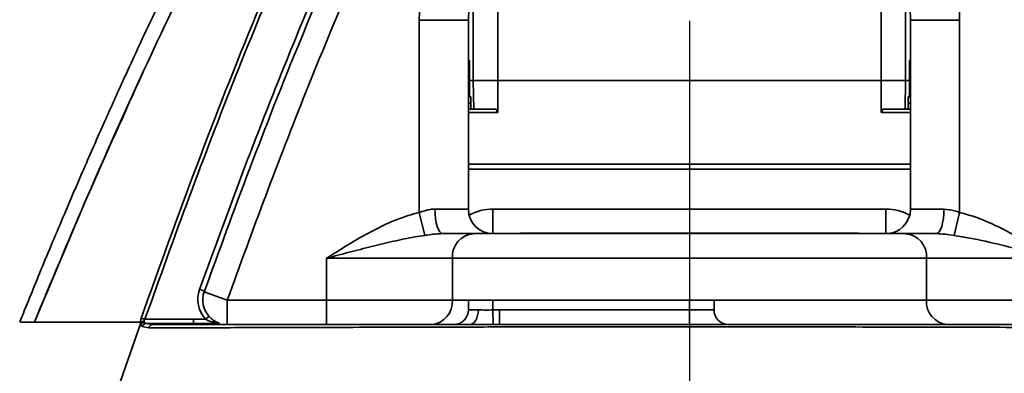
# Model space of a CAD drawing. Header units: millimetres. Extents: x -8713 to 3261, y -18743 to -8704.
# Tile 77 of 156: x -4409 to -4208, y -12360 to -12288. Entities that reach past the tile are written whole.
import ezdxf

# ---------------------------------------------------------------- set-up
doc = ezdxf.new("R2010")
doc.units = ezdxf.units.MM
doc.header["$LTSCALE"] = 10
doc.header["$PDSIZE"] = -1
doc.linetypes.add('CENTER', pattern=[50.8, 31.75, -6.35, 6.35, -6.35])
doc.linetypes.add('CENTER2', pattern=[1.125, 0.75, -0.125, 0.125, -0.125])
doc.layers.get('Defpoints').update_dxf_attribs({"true_color": 0x5e5e5e})
doc.layers.add('细实线层', color=7, linetype='Continuous')
doc.dimstyles.new('ISO-25', dxfattribs={"dimscale": 20, "dimtxt": 4, "dimasz": 3.05, "dimexe": 3, "dimexo": 0.625, "dimtad": 1, "dimdec": 0, "dimtxsty": 'Standard', "dimcen": 2.5, "dimclrd": 1, "dimclre": 1, "dimclrt": 4, "dimadec": 1, "dimazin": 2, "dimtfac": 1, "dimtdec": 0, "dimtmove": 0, "dimatfit": 0, "dimfxl": 1, "dimarcsym": 0})

# ---------------------------------------------------------------- blocks, each defined once
blk = doc.blocks.new('*U158')
at = {"color": 0, "linetype": 'CENTER', "transparency": 16777216}
blk.add_line((0, 161.78), (0, -220.41), dxfattribs=at)
blk = doc.blocks.new('*D174')
at = {"color": 1, "lineweight": -2, "transparency": 16777216}
for p, q in [((-4112.58, -12333.47), (-4112.58, -12814.49)), ((-4272.58, -12682.54), (-4272.58, -12814.49)), ((-4333.58, -12754.49), (-4394.58, -12754.49)), ((-4272.58, -12754.49), (-4112.58, -12754.49)), ((-4051.58, -12754.49), (-3808.72, -12754.49))]:
    blk.add_line(p, q, dxfattribs=at)
at = {"color": 1, "lineweight": 20, "transparency": 16777216}
for points in [[(-4333.58, -12744.32), (-4333.58, -12764.65), (-4272.58, -12754.49)], [(-4051.58, -12744.32), (-4051.58, -12764.65), (-4112.58, -12754.49)]]:
    blk.add_solid(points, dxfattribs=at)
at = {"layer": 'Defpoints', "color": 0, "lineweight": 20, "transparency": 16777216}
for p in [(-4112.58, -12320.97), (-4272.58, -12670.04), (-4112.58, -12754.49)]:
    blk.add_point(p, dxfattribs=at)
at = {"color": 4, "transparency": 16777216, "insert": (-3899.65, -12701.54), "char_height": 80, "attachment_point": 5}
blk.add_mtext('160', dxfattribs=at)
blk = doc.blocks.new('*D175')
at = {"color": 1, "lineweight": -2, "transparency": 16777216}
for p, q in [((-4239.51, -12173.12), (-4663.16, -12173.12)), ((-4603.16, -12602.12), (-4603.16, -12234.12)), ((-4485.08, -12663.12), (-4663.16, -12663.12))]:
    blk.add_line(p, q, dxfattribs=at)
at = {"color": 1, "lineweight": 20, "transparency": 16777216}
for points in [[(-4613.33, -12234.12), (-4593, -12234.12), (-4603.16, -12173.12)], [(-4613.33, -12602.12), (-4593, -12602.12), (-4603.16, -12663.12)]]:
    blk.add_solid(points, dxfattribs=at)
at = {"layer": 'Defpoints', "color": 0, "lineweight": 20, "transparency": 16777216}
for p in [(-4603.16, -12173.12), (-4227.01, -12173.12), (-4472.58, -12663.12)]:
    blk.add_point(p, dxfattribs=at)
at = {"color": 4, "transparency": 16777216, "insert": (-4656.11, -12418.12), "char_height": 80, "attachment_point": 5, "rotation": 90}
blk.add_mtext('490', dxfattribs=at)
blk = doc.blocks.new('*D181')
at = {"color": 1, "lineweight": -2, "transparency": 16777216}
for p, q in [((-2176.81, -12185.62), (-2176.81, -14279.02)), ((-4272.58, -12682.54), (-4272.58, -14279.02)), ((-4211.58, -14219.02), (-2237.81, -14219.02))]:
    blk.add_line(p, q, dxfattribs=at)
at = {"color": 1, "lineweight": 20, "transparency": 16777216}
for points in [[(-4211.58, -14208.86), (-4211.58, -14229.19), (-4272.58, -14219.02)], [(-2237.81, -14208.86), (-2237.81, -14229.19), (-2176.81, -14219.02)]]:
    blk.add_solid(points, dxfattribs=at)
at = {"layer": 'Defpoints', "color": 0, "lineweight": 20, "transparency": 16777216}
for p in [(-2176.81, -12173.12), (-4272.58, -12670.04), (-2176.81, -14219.02)]:
    blk.add_point(p, dxfattribs=at)
at = {"color": 4, "transparency": 16777216, "insert": (-3224.69, -14166.08), "char_height": 80, "attachment_point": 5}
blk.add_mtext('2096', dxfattribs=at)
blk = doc.blocks.new('*D182')
at = {"color": 1, "lineweight": -2, "transparency": 16777216}
for p, q in [((-6048.35, -12185.62), (-6048.35, -14279.02)), ((-4272.58, -12682.54), (-4272.58, -14279.02)), ((-4333.58, -14219.02), (-5987.35, -14219.02))]:
    blk.add_line(p, q, dxfattribs=at)
at = {"color": 1, "lineweight": 20, "transparency": 16777216}
for points in [[(-5987.35, -14208.86), (-5987.35, -14229.19), (-6048.35, -14219.02)], [(-4333.58, -14208.86), (-4333.58, -14229.19), (-4272.58, -14219.02)]]:
    blk.add_solid(points, dxfattribs=at)
at = {"layer": 'Defpoints', "color": 0, "lineweight": 20, "transparency": 16777216}
for p in [(-6048.35, -12173.12), (-4272.58, -12670.04), (-6048.35, -14219.02)]:
    blk.add_point(p, dxfattribs=at)
at = {"color": 4, "transparency": 16777216, "insert": (-5160.46, -14166.52), "char_height": 80, "attachment_point": 5}
blk.add_mtext('1776', dxfattribs=at)
blk = doc.blocks.new('*D183')
at = {"color": 1, "lineweight": -2, "transparency": 16777216}
for p, q in [((-3628.88, -12185.62), (-3628.88, -12942.02)), ((-4272.58, -12682.54), (-4272.58, -12942.02)), ((-4211.58, -12882.02), (-3689.88, -12882.02))]:
    blk.add_line(p, q, dxfattribs=at)
at = {"color": 1, "lineweight": 20, "transparency": 16777216}
for points in [[(-4211.58, -12871.85), (-4211.58, -12892.18), (-4272.58, -12882.02)], [(-3689.88, -12871.85), (-3689.88, -12892.18), (-3628.88, -12882.02)]]:
    blk.add_solid(points, dxfattribs=at)
at = {"layer": 'Defpoints', "color": 0, "lineweight": 20, "transparency": 16777216}
for p in [(-3628.88, -12173.12), (-4272.58, -12670.04), (-3628.88, -12882.02)]:
    blk.add_point(p, dxfattribs=at)
at = {"color": 4, "transparency": 16777216, "insert": (-3950.73, -12829.52), "char_height": 80, "attachment_point": 5}
blk.add_mtext('644', dxfattribs=at)
blk = doc.blocks.new('*D184')
at = {"color": 1, "lineweight": -2, "transparency": 16777216}
for p, q in [((-5154.23, -12185.62), (-5154.23, -12942.02)), ((-4272.58, -12682.54), (-4272.58, -12942.02)), ((-4333.58, -12882.02), (-5093.23, -12882.02))]:
    blk.add_line(p, q, dxfattribs=at)
at = {"color": 1, "lineweight": 20, "transparency": 16777216}
for points in [[(-5093.23, -12871.85), (-5093.23, -12892.18), (-5154.23, -12882.02)], [(-4333.58, -12871.85), (-4333.58, -12892.18), (-4272.58, -12882.02)]]:
    blk.add_solid(points, dxfattribs=at)
at = {"layer": 'Defpoints', "color": 0, "lineweight": 20, "transparency": 16777216}
for p in [(-5154.23, -12173.12), (-4272.58, -12670.04), (-5154.23, -12882.02)]:
    blk.add_point(p, dxfattribs=at)
at = {"color": 4, "transparency": 16777216, "insert": (-4713.4, -12829.52), "char_height": 80, "attachment_point": 5}
blk.add_mtext('882', dxfattribs=at)
blk = doc.blocks.new('*D221')
at = {"color": 1, "linetype": 'CENTER2', "lineweight": -2, "transparency": 16777216}
blk.add_line((-4897.24, -12284.28), (-5742.4, -12404), dxfattribs=at)
blk.add_arc((-4714.68, -12258.42), 977.98, 191.63692, 265.91013, dxfattribs=at)
at = {"color": 1, "linetype": 'CENTER2', "lineweight": 20, "transparency": 16777216}
for points in [[(-5682.58, -12457.42), (-5662.54, -12453.94), (-5683, -12395.58)], [(-4784.03, -13223.74), (-4784.84, -13244.06), (-4723.48, -13236.35)]]:
    blk.add_solid(points, dxfattribs=at)
at = {"layer": 'Defpoints', "color": 0, "linetype": 'CENTER2', "lineweight": 20, "transparency": 16777216}
for p in [(-4112.58, -12173.12), (-4884.87, -12282.52), (-4714.91, -12283.78), (-5513.8, -12822.2), (-4725.19, -13425.42)]:
    blk.add_point(p, dxfattribs=at)
at = {"color": 4, "linetype": 'CENTER2', "lineweight": 20, "transparency": 16777216, "insert": (-5324.61, -12954.48), "char_height": 80, "attachment_point": 5, "rotation": 318.7735}
blk.add_mtext('82%%D', dxfattribs=at)

msp = doc.modelspace()

# ---------------------------------------------------------------- linework, layer by layer
at = {"color": 4}
msp.add_arc((-4112.58, -12173.12), 1935.77, 290, 188, dxfattribs=at)
at = {"layer": '细实线层', "linetype": 'Continuous', "lineweight": 35}
for p, q in [((-4233.58, -12299.98), (-4233.58, -12269.69)), ((-4311.58, -12299.98), (-4311.58, -12269.95)), ((-4316.58, -12299.98), (-4316.58, -12280.66)), ((-4228.58, -12299.98), (-4228.58, -12280.33)), ((-4327.58, -12326.82), (-4327.58, -12287.66)), ((-4327.58, -12287.66), (-4317.58, -12287.66)), ((-4317.58, -12287.66), (-4317.58, -12326.12)), ((-4227.58, -12326.12), (-4227.58, -12287.66)), ((-4217.58, -12287.66), (-4227.58, -12287.66)), ((-4217.58, -12287.66), (-4217.58, -12326.82)), ((-4317.34, -12295.92), (-4317.58, -12295.69)), ((-4227.58, -12295.69), (-4227.81, -12295.92)), ((-4317.34, -12295.92), (-4317.58, -12295.92)), ((-4317.34, -12303.27), (-4317.34, -12295.92)), ((-4227.81, -12295.92), (-4227.81, -12303.27)), ((-4227.58, -12295.92), (-4227.81, -12295.92)), ((-4316.58, -12299.98), (-4316.48, -12305.77)), ((-4233.58, -12299.98), (-4311.58, -12299.98)), ((-4311.58, -12299.98), (-4311.58, -12306.47)), ((-4233.58, -12306.47), (-4233.58, -12299.98)), ((-4228.68, -12305.77), (-4228.58, -12299.98)), ((-4227.81, -12299.97), (-4228.58, -12299.97)), ((-4317.09, -12303.27), (-4317.58, -12303.27)), ((-4317.09, -12304.52), (-4317.09, -12303.27)), ((-4228.06, -12303.27), (-4228.06, -12304.57)), ((-4227.58, -12303.27), (-4228.06, -12303.27)), ((-4317.58, -12305.77), (-4311.92, -12305.77)), ((-4317.24, -12304.61), (-4317.24, -12304.52)), ((-4317.24, -12304.52), (-4317.24, -12304.61)), ((-4317.09, -12304.61), (-4317.09, -12304.52)), ((-4317.09, -12305.77), (-4317.09, -12304.61)), ((-4233.23, -12305.77), (-4227.58, -12305.77)), ((-4228.06, -12304.57), (-4228.06, -12305.77)), ((-4228.03, -12304.61), (-4228.03, -12304.52)), ((-4228.03, -12304.52), (-4228.03, -12304.61)), ((-4227.73, -12304.61), (-4227.73, -12304.52)), ((-4227.73, -12304.52), (-4227.73, -12304.61)), ((-4311.58, -12306.47), (-4317.58, -12306.47)), ((-4227.58, -12306.47), (-4233.58, -12306.47)), ((-4227.58, -12316.97), (-4317.58, -12316.97)), ((-4317.58, -12317.97), (-4227.58, -12317.97)), ((-4327.58, -12326.82), (-4326.47, -12331.47)), ((-4324.38, -12326.12), (-4317.58, -12326.12)), ((-4312.58, -12326.12), (-4312.58, -12331.12)), ((-4312.58, -12326.12), (-4232.58, -12326.12)), ((-4232.58, -12326.12), (-4232.58, -12331.12)), ((-4227.58, -12326.12), (-4220.77, -12326.12)), ((-4217.58, -12326.82), (-4218.68, -12331.47)), ((-4322.78, -12331.12), (-4316.56, -12331.12)), ((-4316.56, -12331.12), (-4228.6, -12331.12)), ((-4307, -12331.02), (-4307.06, -12331.12)), ((-4307, -12331.02), (-4293.53, -12331.02)), ((-4293.53, -12331.02), (-4238.15, -12331.02)), ((-4238.1, -12331.12), (-4238.15, -12331.02)), ((-4228.6, -12331.12), (-4222.37, -12331.12)), ((-4320.83, -12336.12), (-4346.45, -12336.12)), ((-4346.45, -12344.62), (-4346.45, -12336.12)), ((-4224.33, -12336.12), (-4320.83, -12336.12)), ((-4320.83, -12336.12), (-4320.83, -12344.62)), ((-4224.33, -12344.62), (-4224.33, -12336.12)), ((-4198.7, -12336.12), (-4224.33, -12336.12)), ((-4371.35, -12342.93), (-4366.65, -12344.62)), ((-4366.65, -12344.62), (-4346.45, -12344.62)), ((-4366.65, -12344.62), (-4366.65, -12349.62)), ((-4346.45, -12344.62), (-4346.45, -12349.62)), ((-4320.83, -12344.62), (-4317.58, -12344.62)), ((-4317.58, -12344.62), (-4312.58, -12344.62)), ((-4317.58, -12346.62), (-4317.58, -12344.62)), ((-4312.58, -12344.62), (-4312.58, -12346.64)), ((-4312.58, -12344.62), (-4272.58, -12344.62)), ((-4272.58, -12346.62), (-4272.58, -12344.62)), ((-4272.58, -12344.62), (-4267.58, -12344.62)), ((-4267.58, -12344.62), (-4267.58, -12346.62)), ((-4267.58, -12344.62), (-4224.33, -12344.62)), ((-4317.58, -12346.62), (-4315.55, -12346.62)), ((-4312.58, -12346.64), (-4311.24, -12346.62)), ((-4312.52, -12349.63), (-4312.58, -12346.64)), ((-4311.24, -12349.62), (-4311.24, -12346.62)), ((-4311.24, -12346.62), (-4272.58, -12346.62)), ((-4272.58, -12349.62), (-4272.58, -12346.62)), ((-4272.58, -12346.62), (-4267.58, -12346.62)), ((-4406.93, -12414.12), (-4384.3, -12349.5)), ((-4384.3, -12349.5), (-4384.34, -12349.12)), ((-4384.3, -12349.5), (-4384.3, -12349.5)), ((-4382.64, -12350.28), (-4383.95, -12349.98)), ((-4383.42, -12348.55), (-4373.56, -12348.55)), ((-4383.19, -12349.37), (-4381.9, -12349.62)), ((-4373.56, -12349.37), (-4383.19, -12349.37)), ((-4373.56, -12348.55), (-4371.07, -12348.55)), ((-4368.54, -12349.37), (-4373.56, -12349.37)), ((-4311.24, -12349.62), (-4312.52, -12349.63))]:
    msp.add_line(p, q, dxfattribs=at)
at = {"layer": '细实线层', "linetype": 'Continuous', "lineweight": 35, "flags": 128}
for points in [[(-4324.38, -12326.12), (-4324.35, -12327.1), (-4324.26, -12328.04), (-4324.11, -12328.9), (-4323.91, -12329.66), (-4323.67, -12330.28), (-4323.4, -12330.74), (-4323.1, -12331.03), (-4322.78, -12331.12)], [(-4220.77, -12326.12), (-4220.8, -12327.1), (-4220.89, -12328.04), (-4221.04, -12328.9), (-4221.24, -12329.66), (-4221.48, -12330.28), (-4221.76, -12330.74), (-4222.06, -12331.03), (-4222.37, -12331.12)], [(-4224.33, -12344.62), (-4222.39, -12344.62), (-4220.15, -12344.62), (-4217.63, -12344.62), (-4214.86, -12344.62), (-4211.89, -12344.62), (-4208.74, -12344.62), (-4205.47, -12344.62), (-4202.11, -12344.62), (-4198.7, -12344.62)], [(-4315.55, -12346.62), (-4315.59, -12347.21), (-4315.69, -12347.77), (-4315.85, -12348.29), (-4316.08, -12348.74), (-4316.35, -12349.12), (-4316.66, -12349.4), (-4316.99, -12349.57), (-4317.34, -12349.62)]]:
    msp.add_lwpolyline(points, dxfattribs=at)
at = {"layer": '细实线层', "linetype": 'Continuous', "lineweight": 35}
for centre, radius, start, end in [((-4112.58, -12173.12), 119, 180, 0), ((-4112.58, -12173.12), 125, 216.9168, 261.0832), ((-4287.58, -12287.66), 40, 112.0243, 180), ((-4287.58, -12287.66), 30, 112.0243, 180), ((-4257.58, -12287.66), 30, 0, 67.9757), ((-4257.58, -12287.66), 40, 0, 43.8082), ((-4312.58, -12326.12), 5, 180, 270), ((-4312.58, -12336.12), 10, 90, 118.955), ((-4232.58, -12326.12), 5, 270, 0), ((-4232.58, -12336.12), 10, 61.045, 90), ((-4316.16, -12335.79), 4.68, 94.857, 184.1467), ((-4228.99, -12335.79), 4.68, 355.8533, 85.143), ((-4366.65, -12344.49), 6, 160.2383, 222.5337), ((-4372.8, -12344.67), 2.26, 50.0775, 76.9794), ((-4366.65, -12344.62), 5, 160.2383, 222.5337), ((-4325.5, -12344.96), 4.68, 274.857, 4.1467), ((-4219.66, -12344.96), 4.68, 175.8533, 265.143), ((-4320.58, -12346.62), 3, 270, 0), ((-4264.58, -12346.62), 3, 180, 270), ((-4385.1, -12353.16), 4.91, 69.9346, 79.2733), ((-4382.97, -12350.43), 1.08, 101.8486, 155.3256), ((-4369.32, -12350.14), 2.37, 115.3538, 137.6699), ((-4368.38, -12349.86), 0.52, 72.3138, 107.6863)]:
    msp.add_arc(centre, radius, start, end, dxfattribs=at)
for centre, major_axis, ratio, start_param, end_param in [((-4323.84, -12304.61), (6.75, -0.09), 0.062715, 0.210477, 0.382134), ((-4323.84, -12304.52), (6.75, -0.18), 0.058546, 0.210972, 0.382826), ((-4323.84, -12304.61), (6.75, 0), 0.06413, 0.000198, 0.209638), ((-4323.84, -12304.52), (6.75, -0.09), 0.062717, 0.00084, 0.210279), ((-4221.31, -12304.61), (6.75, -0.05), 0.063777, 3.142021, 3.246544), ((-4221.31, -12304.52), (6.75, 0.05), 0.063776, 3.141163, 3.245883), ((-4221.31, -12304.61), (6.75, -0.13), 0.060971, 3.247327, 3.456767), ((-4221.31, -12304.52), (6.75, -0.05), 0.063776, 3.246742, 3.456181), ((-4221.31, -12304.61), (6.75, -0.22), 0.055487, 3.457339, 3.524671), ((-4221.31, -12304.52), (6.75, -0.13), 0.060967, 3.456965, 3.524099)]:
    msp.add_ellipse(centre, major_axis=major_axis, ratio=ratio, start_param=start_param, end_param=end_param, dxfattribs=at)
for points, knots in [([(-4405.91, -12349.12), (-4402.54, -12341.03), (-4395.79, -12324.83), (-4385.08, -12300.78), (-4373.82, -12276.99), (-4361.89, -12253.53), (-4350.17, -12232.24), (-4338.8, -12213.07), (-4327.89, -12195.96), (-4316.38, -12179.25), (-4304.93, -12163.97), (-4293.62, -12150.08), (-4282.54, -12137.53), (-4270.94, -12125.46), (-4258.78, -12113.97), (-4245.94, -12102.97), (-4232.3, -12092.68), (-4221.69, -12085.34), (-4215.5, -12081.8), (-4214.31, -12081.12)], [0, 0, 0, 0, 0.078547, 0.15714, 0.235725, 0.314275, 0.392786, 0.453323, 0.513898, 0.574457, 0.634974, 0.68487, 0.734848, 0.78483, 0.834765, 0.884625, 0.936121, 0.987788, 1, 1, 1, 1]), ([(-4214.67, -12083.64), (-4218.37, -12086.13), (-4226.17, -12091.39), (-4237.43, -12100.29), (-4248.6, -12110.06), (-4259.49, -12120.68), (-4270.08, -12132.12), (-4280.38, -12144.37), (-4290.12, -12157.05), (-4300.46, -12171.7), (-4311.22, -12188.42), (-4322.22, -12207.28), (-4333.22, -12227.9), (-4344.14, -12250.29), (-4354.93, -12274.46), (-4365, -12298.94), (-4374.5, -12323.64), (-4380.45, -12340.25), (-4383.42, -12348.55)], [0, 0, 0, 0, 0.041665, 0.088, 0.13432, 0.18052, 0.230477, 0.280486, 0.330512, 0.380492, 0.448783, 0.517113, 0.585422, 0.668284, 0.751187, 0.834134, 0.917092, 1, 1, 1, 1]), ([(-4372.29, -12342.46), (-4369.44, -12334.63), (-4363.72, -12318.95), (-4354.58, -12295.63), (-4344.9, -12272.51), (-4334.66, -12249.89), (-4323.79, -12227.85), (-4313.48, -12208.8), (-4303.83, -12192.44), (-4295.06, -12178.64), (-4285.66, -12164.99), (-4275.56, -12151.55), (-4264.68, -12138.42), (-4253.02, -12125.73), (-4240.48, -12113.66), (-4228.2, -12103.09), (-4219.79, -12097.1), (-4216.15, -12094.51)], [0, 0, 0, 0, 0.084239, 0.168476, 0.252891, 0.337303, 0.419068, 0.500826, 0.555743, 0.610672, 0.66558, 0.722814, 0.780074, 0.837291, 0.896199, 0.955162, 1, 1, 1, 1]), ([(-4239.52, -12096.61), (-4241.42, -12097.97), (-4247.27, -12102.17), (-4256.97, -12110.15), (-4268.41, -12120.32), (-4279.34, -12131.02), (-4289.31, -12141.62), (-4298.42, -12152.03), (-4306.82, -12162.29), (-4314.66, -12172.45), (-4322.79, -12183.59), (-4331.12, -12195.71), (-4339.54, -12208.76), (-4346.06, -12219.44), (-4350.91, -12227.71), (-4354.29, -12233.61), (-4357.55, -12239.42), (-4360.58, -12244.95), (-4363.24, -12249.9), (-4365.46, -12254.09), (-4367.24, -12257.51), (-4368.53, -12260), (-4369.41, -12261.71), (-4370.06, -12262.98), (-4370.88, -12264.59), (-4372.05, -12266.91), (-4373.65, -12270.1), (-4375.67, -12274.18), (-4378.09, -12279.15), (-4380.91, -12285.01), (-4384.1, -12291.79), (-4387.65, -12299.48), (-4391.54, -12308.09), (-4395.75, -12317.64), (-4400.24, -12328.11), (-4404.68, -12338.7), (-4407.57, -12345.82), (-4408.9, -12349.12)], [0, 0, 0, 0, 0.0227313, 0.0702161, 0.1222334, 0.1718775, 0.2191423, 0.2639986, 0.3066231, 0.3482383, 0.3890211, 0.4410126, 0.4914769, 0.5403494, 0.5628191, 0.5849143, 0.6066287, 0.6276932, 0.6463123, 0.6613662, 0.6739016, 0.6839101, 0.6886996, 0.6925857, 0.6978604, 0.7062945, 0.717893, 0.7326621, 0.7506087, 0.771739, 0.7960579, 0.8235671, 0.8542637, 0.8881379, 0.9251708, 0.9653315, 1, 1, 1, 1]), ([(-4216.35, -12096.02), (-4219.57, -12098.31), (-4227.4, -12103.89), (-4239.01, -12113.83), (-4251.44, -12125.67), (-4263.23, -12138.4), (-4274.45, -12151.88), (-4284.72, -12165.53), (-4294.16, -12179.22), (-4302.84, -12192.87), (-4312.48, -12209.18), (-4322.82, -12228.27), (-4330.55, -12243.94), (-4336.5, -12256.6), (-4342.8, -12270.41), (-4351.96, -12291.9), (-4362.08, -12317.52), (-4368.32, -12334.61), (-4371.35, -12342.93)], [0, 0, 0, 0, 0.039896, 0.097144, 0.154341, 0.213485, 0.272679, 0.331843, 0.386494, 0.441165, 0.495823, 0.57853, 0.661244, 0.673089, 0.720473, 0.815248, 0.9101, 1, 1, 1, 1]), ([(-4234.91, -12117.07), (-4239.1, -12120.95), (-4247.49, -12128.73), (-4259.14, -12141.34), (-4270.23, -12154.6), (-4280.73, -12168.52), (-4290.68, -12183), (-4300.36, -12198.36), (-4309.74, -12214.56), (-4318.84, -12231.58), (-4328.87, -12251.82), (-4339.59, -12275.37), (-4349.93, -12300.28), (-4358.91, -12323.38), (-4364.07, -12337.54), (-4366.65, -12344.62)], [0, 0, 0, 0, 0.06455, 0.129166, 0.19374, 0.259872, 0.326042, 0.39219, 0.464842, 0.537519, 0.610182, 0.719974, 0.829775, 0.914874, 1, 1, 1, 1]), ([(-4384.19, -12348.34), (-4380.47, -12337.97), (-4373.03, -12317.25), (-4362.24, -12289.9), (-4352.17, -12266.19), (-4343.01, -12246.06), (-4333.37, -12226.43), (-4323.21, -12207.33), (-4312.45, -12188.85), (-4301.87, -12172.2), (-4294.56, -12161.96), (-4291.39, -12157.51)], [0, 0, 0, 0, 0.155226, 0.310444, 0.414327, 0.518223, 0.622094, 0.722467, 0.822869, 0.923219, 1, 1, 1, 1]), ([(-4383.75, -12298.2), (-4387.55, -12306.56), (-4395.21, -12323.41), (-4402.31, -12340.5), (-4405.89, -12349.12)], [0, 0, 0, 0, 0.495777, 1, 1, 1, 1]), ([(-4316.58, -12299.97), (-4316.59, -12299.97), (-4316.61, -12299.97), (-4316.79, -12299.97), (-4317.03, -12299.97), (-4317.25, -12299.97), (-4317.34, -12299.97)], [0, 0, 0, 0, 0.270574, 0.541147, 0.811721, 1, 1, 1, 1]), ([(-4228.58, -12299.98), (-4228.65, -12299.98), (-4228.8, -12299.98), (-4229.96, -12299.98), (-4231.61, -12299.98), (-4232.92, -12299.98), (-4233.58, -12299.98)], [0, 0, 0, 0, 0.25, 0.5, 0.75, 1, 1, 1, 1]), ([(-4311.92, -12305.77), (-4311.88, -12305.94), (-4311.82, -12306.16), (-4311.71, -12306.39), (-4311.64, -12306.46), (-4311.6, -12306.47), (-4311.59, -12306.47), (-4311.58, -12306.47)], [0, 0, 0, 0, 0.623886, 0.859153, 0.937443, 0.96986, 1, 1, 1, 1]), ([(-4233.58, -12306.47), (-4233.57, -12306.47), (-4233.55, -12306.47), (-4233.52, -12306.46), (-4233.45, -12306.39), (-4233.33, -12306.16), (-4233.27, -12305.94), (-4233.23, -12305.77)], [0, 0, 0, 0, 0.030263, 0.062781, 0.141193, 0.376466, 1, 1, 1, 1]), ([(-4346.45, -12336.12), (-4346.44, -12336.12), (-4343.81, -12334.45), (-4339.84, -12331.94), (-4334.27, -12329.09), (-4330.61, -12327.62), (-4328.33, -12327.02), (-4327.58, -12326.82)], [0, 0, 0, 0, 0.0014963, 0.4426738, 0.6659767, 0.8890056, 1, 1, 1, 1]), ([(-4327.58, -12326.82), (-4326.81, -12326.56), (-4325.75, -12326.19), (-4324.68, -12326.14), (-4324.38, -12326.12)], [0, 0, 0, 0, 0.717116, 1, 1, 1, 1]), ([(-4220.77, -12326.12), (-4220.06, -12326.2), (-4218.99, -12326.32), (-4217.93, -12326.7), (-4217.58, -12326.82)], [0, 0, 0, 0, 0.6599397, 1, 1, 1, 1]), ([(-4217.58, -12326.82), (-4216.48, -12327.12), (-4214.28, -12327.73), (-4210, -12329.49), (-4204.79, -12332.27), (-4200.77, -12334.82), (-4198.71, -12336.12), (-4198.7, -12336.12)], [0, 0, 0, 0, 0.161694, 0.3235, 0.655023, 0.998504, 1, 1, 1, 1]), ([(-4326.47, -12331.47), (-4327.13, -12331.57), (-4329.26, -12331.9), (-4332.85, -12332.66), (-4337.3, -12333.74), (-4341.83, -12334.9), (-4344.9, -12335.71), (-4346.44, -12336.12), (-4346.45, -12336.12)], [0, 0, 0, 0, 0.100574, 0.322654, 0.544725, 0.771543, 0.998329, 1, 1, 1, 1]), ([(-4322.78, -12331.12), (-4323.32, -12331.14), (-4324.39, -12331.19), (-4325.61, -12331.35), (-4326.3, -12331.45), (-4326.47, -12331.47)], [0, 0, 0, 0, 0.421414, 0.854269, 1, 1, 1, 1]), ([(-4218.68, -12331.47), (-4219.28, -12331.39), (-4220.48, -12331.21), (-4221.73, -12331.15), (-4222.37, -12331.12)], [0, 0, 0, 0, 0.495045, 1, 1, 1, 1]), ([(-4198.7, -12336.12), (-4198.72, -12336.12), (-4198.8, -12336.1), (-4199.27, -12335.97), (-4201.7, -12335.33), (-4206.19, -12334.16), (-4212.38, -12332.58), (-4216.58, -12331.84), (-4218.68, -12331.47)], [0, 0, 0, 0, 0.001671, 0.013203, 0.06899, 0.362995, 0.67992, 1, 1, 1, 1]), ([(-4346.45, -12344.62), (-4344.79, -12344.62), (-4341.41, -12344.62), (-4336.52, -12344.62), (-4331.86, -12344.62), (-4327.62, -12344.62), (-4323.8, -12344.62), (-4321.83, -12344.62), (-4320.83, -12344.62)], [0, 0, 0, 0, 0.1624327, 0.329576, 0.4920087, 0.6591519, 0.8269694, 1, 1, 1, 1]), ([(-4315.55, -12346.62), (-4315.07, -12346.64), (-4314.15, -12346.68), (-4313.08, -12346.65), (-4312.58, -12346.64)], [0, 0, 0, 0, 0.52696, 1, 1, 1, 1]), ([(-4405.89, -12349.12), (-4406.58, -12349.12), (-4407.97, -12349.12), (-4408.49, -12349.12), (-4408.75, -12349.12)], [0, 0, 0, 0, 0.4983758, 1, 1, 1, 1]), ([(-4384.34, -12349.12), (-4386.67, -12349.12), (-4391.32, -12349.12), (-4397.02, -12349.12), (-4401.15, -12349.12), (-4404.05, -12349.12), (-4405.29, -12349.12), (-4405.91, -12349.12)], [0, 0, 0, 0, 0.232719, 0.465438, 0.698157, 0.849078, 1, 1, 1, 1]), ([(-4384.34, -12349.12), (-4384.34, -12349.03), (-4384.33, -12348.78), (-4384.24, -12348.51), (-4384.19, -12348.34)], [0, 0, 0, 0, 0.364154, 1, 1, 1, 1]), ([(-4384.3, -12349.5), (-4384.25, -12349.46), (-4384.14, -12349.38), (-4383.95, -12349.28), (-4383.73, -12349.21), (-4383.58, -12349.18), (-4383.5, -12349.17)], [0, 0, 0, 0, 0.248186, 0.4974276, 0.7479606, 1, 1, 1, 1]), ([(-4383.95, -12349.98), (-4384.05, -12349.91), (-4384.2, -12349.79), (-4384.27, -12349.58), (-4384.3, -12349.5)], [0, 0, 0, 0, 0.632344, 1, 1, 1, 1]), ([(-4383.42, -12348.55), (-4383.46, -12348.61), (-4383.53, -12348.73), (-4383.57, -12348.86), (-4383.57, -12348.93), (-4383.57, -12348.94)], [0, 0, 0, 0, 0.463809, 0.931385, 1, 1, 1, 1]), ([(-4383.57, -12348.94), (-4383.57, -12348.99), (-4383.56, -12349.08), (-4383.52, -12349.14), (-4383.5, -12349.17)], [0, 0, 0, 0, 0.584423, 1, 1, 1, 1]), ([(-4383.5, -12349.17), (-4383.44, -12349.23), (-4383.35, -12349.32), (-4383.23, -12349.36), (-4383.19, -12349.37)], [0, 0, 0, 0, 0.679649, 1, 1, 1, 1]), ([(-4381.9, -12349.62), (-4381.84, -12349.62), (-4380.06, -12349.62), (-4376.22, -12349.62), (-4369.87, -12349.62), (-4362.28, -12349.62), (-4353.44, -12349.62), (-4343.39, -12349.62), (-4331.39, -12349.62), (-4322.59, -12349.62), (-4317.34, -12349.62)], [0, 0, 0, 0, 0.003855, 0.115345, 0.227314, 0.339073, 0.48639, 0.634059, 0.781605, 1, 1, 1, 1]), ([(-4368.54, -12349.37), (-4369.07, -12349.26), (-4369.93, -12349.09), (-4370.76, -12348.7), (-4371.07, -12348.55)], [0, 0, 0, 0, 0.622766, 1, 1, 1, 1]), ([(-4370.33, -12348), (-4370.08, -12348.24), (-4369.49, -12348.81), (-4368.72, -12349.19), (-4368.32, -12349.34), (-4368.23, -12349.37)], [0, 0, 0, 0, 0.364992, 0.8606376, 1, 1, 1, 1]), ([(-4312.52, -12349.63), (-4313.3, -12349.63), (-4314.94, -12349.64), (-4316.51, -12349.63), (-4317.34, -12349.62)], [0, 0, 0, 0, 0.477001, 1, 1, 1, 1]), ([(-4311.24, -12349.62), (-4308, -12349.62), (-4301.5, -12349.62), (-4288.37, -12349.62), (-4272.37, -12349.62), (-4253.48, -12349.62), (-4235.08, -12349.62), (-4213.49, -12349.62), (-4188.73, -12349.62), (-4162.04, -12349.62), (-4140.64, -12349.62), (-4124.51, -12349.62), (-4116.47, -12349.62), (-4112.45, -12349.62)], [0, 0, 0, 0, 0.050043, 0.100088, 0.200527, 0.292753, 0.385018, 0.477264, 0.616868, 0.756473, 0.87812, 0.939062, 1, 1, 1, 1]), ([(-4128.63, -12350.35), (-4133.98, -12350.34), (-4144.69, -12350.32), (-4162.82, -12350.29), (-4183.03, -12350.24), (-4205.3, -12350.19), (-4227.57, -12350.13), (-4249.8, -12350.09), (-4269.78, -12350.07), (-4287.52, -12350.08), (-4303.01, -12350.09), (-4318.32, -12350.12), (-4331.91, -12350.15), (-4343.75, -12350.19), (-4353.87, -12350.22), (-4362.79, -12350.24), (-4370.46, -12350.26), (-4376.88, -12350.27), (-4380.78, -12350.28), (-4382.58, -12350.28), (-4382.64, -12350.28)], [0, 0, 0, 0, 0.060755, 0.121503, 0.205232, 0.289054, 0.372876, 0.456639, 0.540318, 0.599543, 0.658847, 0.718089, 0.777231, 0.81918, 0.861164, 0.903048, 0.935002, 0.967016, 0.998894, 1, 1, 1, 1])]:
    msp.add_open_spline(points, degree=3, knots=knots, dxfattribs=at)
for points in [[(-4316.58, -12299.98), (-4316.5, -12299.98), (-4316.35, -12299.98), (-4315.2, -12299.98), (-4313.54, -12299.98), (-4312.23, -12299.98), (-4311.58, -12299.98)], [(-4384.34, -12349.12), (-4384.29, -12349.1), (-4384.19, -12349.04), (-4384, -12348.98), (-4383.79, -12348.95), (-4383.65, -12348.94), (-4383.57, -12348.94)], [(-4381.9, -12349.62), (-4381.98, -12349.63), (-4382.15, -12349.65), (-4382.36, -12349.79), (-4382.54, -12350), (-4382.61, -12350.19), (-4382.64, -12350.28)], [(-4373.56, -12348.55), (-4373.56, -12348.64), (-4373.56, -12348.82), (-4373.56, -12349.06), (-4373.56, -12349.26), (-4373.56, -12349.33), (-4373.56, -12349.37)]]:
    msp.add_open_spline(points, degree=3, dxfattribs=at)

# ---------------------------------------------------------------- block references
at = {"color": 1, "linetype": 'CENTER'}
msp.add_blockref('*U158', (-4272.58, -12449.62), dxfattribs=at)

# ---------------------------------------------------------------- dimensions: what is measured, and where the dimension line sits
for base, p2, picture, middle in [((-6048.35, -14219.02), (-6048.35, -12173.12), '*D182', (-5160.46, -14166.52)), ((-5154.23, -12882.02), (-5154.23, -12173.12), '*D184', (-4713.4, -12829.52)), ((-2176.81, -14219.02), (-2176.81, -12173.12), '*D181', (-3224.69, -14166.08)), ((-3628.88, -12882.02), (-3628.88, -12173.12), '*D183', (-3950.73, -12829.52)), ((-4112.58, -12754.49), (-4112.58, -12320.97), '*D174', (-3899.65, -12701.54))]:
    dim = msp.add_linear_dim(base=base, p1=(-4272.58, -12670.04), p2=p2, dimstyle='ISO-25')
    dim.commit()
    dim.dimension.update_dxf_attribs({"geometry": picture, "text_midpoint": middle})
at = {"linetype": 'CENTER2', "lineweight": 20}
dim = msp.add_angular_dim_2l(base=(-5513.8, -12822.2), line1=((-4884.87, -12282.52), (-4112.58, -12173.12)), line2=((-4725.19, -13425.42), (-4714.91, -12283.78)), text='82%%D', dimstyle='ISO-25', dxfattribs=at)
dim.commit()
dim.dimension.update_dxf_attribs({"geometry": '*D221', "text_midpoint": (-5324.61, -12954.48)})
dim = msp.add_linear_dim(base=(-4603.16, -12173.12), p1=(-4472.58, -12663.12), p2=(-4227.01, -12173.12), angle=90, dimstyle='ISO-25')
dim.commit()
dim.dimension.update_dxf_attribs({"geometry": '*D175', "text_midpoint": (-4656.11, -12418.12)})

doc.saveas('drawing.dxf')
